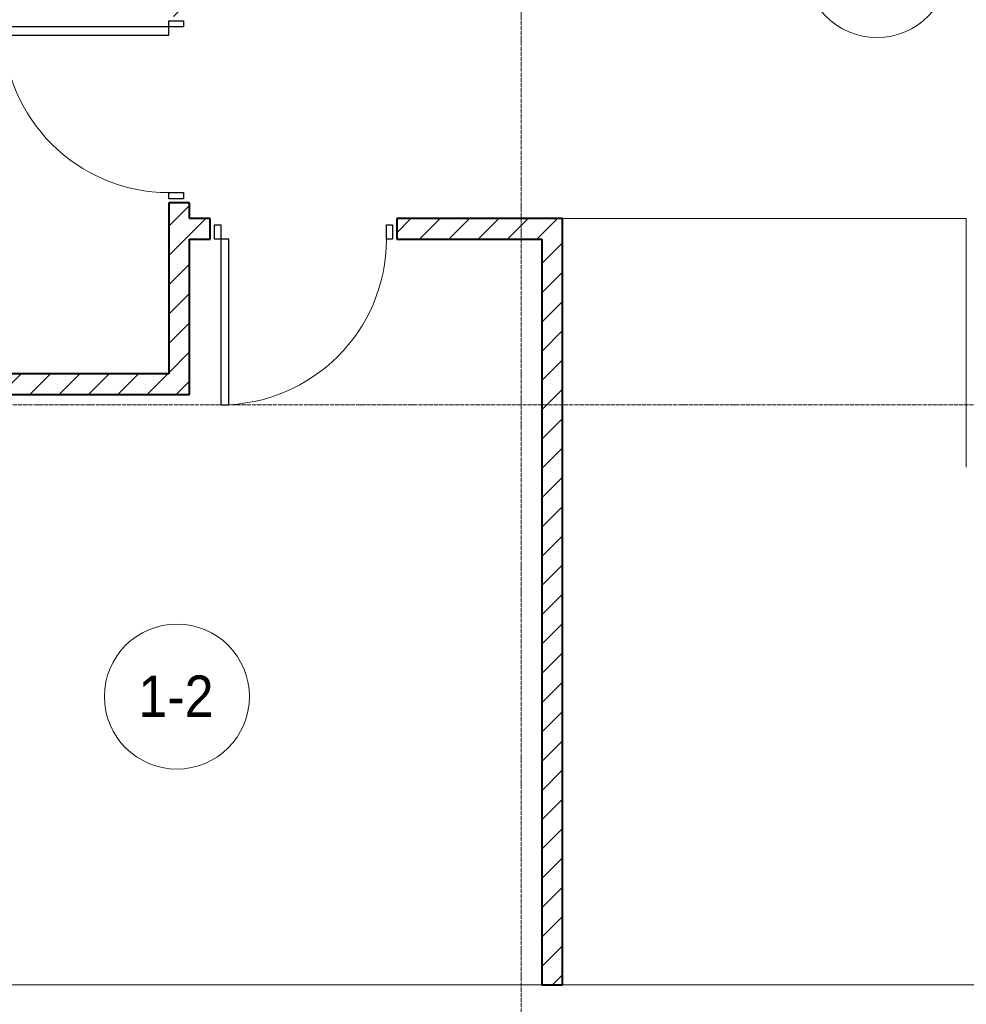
# Model space of a CAD drawing. Header units: millimetres. Extents: x 110168 to 197584, y 7718 to 235556.
# Tile 26 of 42: x 127130 to 131700, y 15906 to 20660. Entities that reach past the tile are written whole.
import ezdxf

# ---------------------------------------------------------------- set-up
doc = ezdxf.new("R2010")
doc.units = ezdxf.units.MM
doc.linetypes.add('ADSK_Линия сетки', pattern=[25, 20, -2.5, 0, -2.5])
doc.linetypes.add('Линия сетки', pattern=[25, 20, -2.5, 0, -2.5])
for name, color, linetype, lineweight in [('Двери', 7, 'Continuous', 18), ('Марки помещений', 7, 'Continuous', 20), ('Оси', 7, 'Continuous', 9), ('Перекрытия', 7, 'Continuous', 18), ('Стены', 7, 'Continuous', 18), ('Стены разрез', 7, 'Continuous', 40)]:
    doc.layers.add(name, color=color, linetype=linetype, lineweight=lineweight)
doc.styles.add('Arial_3', font='arial.ttf', dxfattribs={"width": 0.9, "height": 200})
pattern_1 = [(45, (0, 0), (-70.71068, 70.71068), [])]

# ---------------------------------------------------------------- blocks, each defined once
blk = doc.blocks.new('A_DOR_Door - Вн_3_Одинарная_900x2100-3011773-МКСС_К4_L26_87_900_')
at = {"layer": 'Двери', "color": 253, "lineweight": 30, "true_color": 0xaaaaaa}
for p, q in [((-430, 20), (-400, 20)), ((-430, -50), (-430, 20)), ((-400, 20), (-400, -50)), ((400, -50), (400, 20)), ((400, 20), (430, 20)), ((430, 20), (430, -50)), ((-400, -50), (-430, -50)), ((-400, -50), (-400, -850)), ((-360, -50), (-400, -50)), ((-400, -50), (-400, -850)), ((-360, -850), (-360, -50)), ((430, -50), (400, -50)), ((-400, -850), (-360, -850))]:
    blk.add_line(p, q, dxfattribs=at)
at = {"layer": 'Двери', "color": 254, "lineweight": 9, "true_color": 0xd4d4d4}
blk.add_arc((-400, -50), 800, 270, 0, dxfattribs=at)
blk = doc.blocks.new('135_SLK_K4_AR_rvt-1-МКСС_К4_L26_87_900_')
at = {"layer": 'Стены разрез', "lineweight": 9, "true_color": 0xaaaaaa}
h = blk.add_hatch(dxfattribs=at)
h.set_pattern_fill('FP_1', color=253, style=0, pattern_type=2)
h.set_pattern_definition(pattern_1)
h.paths.add_polyline_path([(127950, 18950), (127950, 19775), (127850, 19775), (127850, 18950)])
h.paths.add_polyline_path([(127950, 20675), (127950, 20750), (127850, 20750), (127850, 20675)])
h = blk.add_hatch(dxfattribs=at)
h.set_pattern_fill('FP_1', color=253, style=0, pattern_type=2)
h.set_pattern_definition(pattern_1)
h.paths.add_polyline_path([(129650, 19600), (129750, 19600), (129750, 19700), (128950, 19700), (128950, 19600)])
h.paths.add_polyline_path([(127950, 19600), (128050, 19600), (128050, 19700), (127950, 19700)])
h = blk.add_hatch(dxfattribs=at)
h.set_pattern_fill('FP_1', color=253, style=0, pattern_type=2)
h.set_pattern_definition(pattern_1)
h.paths.add_polyline_path([(129750, 16000), (129750, 19600), (129650, 19600), (129650, 16000)])
h = blk.add_hatch(dxfattribs=at)
h.set_pattern_fill('FP_1', color=253, style=0, pattern_type=2)
h.set_pattern_definition(pattern_1)
h.paths.add_polyline_path([(127950, 18850), (127950, 18950), (126150, 18950), (126150, 18850)])
at = {"layer": 'Перекрытия', "color": 253, "true_color": 0xaaaaaa}
for p, q in [((131699.6, 18500), (131699.6, 19700)), ((126150, 16000), (129650, 16000)), ((129750, 16000), (136150, 16000))]:
    blk.add_line(p, q, dxfattribs=at)
at = {"layer": 'Стены', "color": 253, "true_color": 0xaaaaaa}
for p, q in [((129750, 19700.4), (131700, 19700.4)), ((131700, 19699.6), (129750, 19699.6))]:
    blk.add_line(p, q, dxfattribs=at)
at = {"layer": 'Стены разрез', "color": 253, "true_color": 0xaaaaaa}
for p, q in [((127950, 19775), (127850, 19775)), ((127850, 19775), (127850, 18950)), ((127950, 19700), (127950, 19775)), ((128050, 19700), (127950, 19700)), ((128050, 19600), (128050, 19700)), ((129750, 19700), (128950, 19700)), ((128950, 19700), (128950, 19600)), ((129750, 19600), (129750, 19700)), ((127950, 18950), (127950, 19600)), ((127950, 19600), (128050, 19600)), ((128950, 19600), (129650, 19600)), ((129650, 19600), (129650, 16000)), ((129750, 16000), (129750, 19600)), ((127850, 18950), (126150, 18950)), ((127950, 18850), (127950, 18950)), ((126150, 18850), (127950, 18850)), ((129650, 16000), (129750, 16000))]:
    blk.add_line(p, q, dxfattribs=at)
at = {"layer": 'Двери', "color": 253, "lineweight": 18, "true_color": 0xaaaaaa, "rotation": 270}
blk.add_blockref('A_DOR_Door - Вн_3_Одинарная_900x2100-3011773-МКСС_К4_L26_87_900_', (127900, 20225), dxfattribs=at)
at = {"layer": 'Двери', "color": 253, "lineweight": 18, "true_color": 0xaaaaaa}
blk.add_blockref('A_DOR_Door - Вн_3_Одинарная_900x2100-3011773-МКСС_К4_L26_87_900_', (128500, 19650), dxfattribs=at)
blk = doc.blocks.new('050_Марка_Помещение - Номер-620969-МКСС_К4_L26_87_900_')
at = {"layer": 'Марки помещений'}
blk.add_circle((0, 0), 3.5, dxfattribs=at)

msp = doc.modelspace()

# ---------------------------------------------------------------- linework, layer by layer
at = {"layer": 'Оси', "linetype": 'Линия сетки'}
msp.add_line((129550, 12025.7), (129550, 33100), dxfattribs=at)
at = {"layer": 'Оси', "linetype": 'ADSK_Линия сетки'}
msp.add_line((136730, 18800), (110985.5, 18800), dxfattribs=at)

# ---------------------------------------------------------------- block references
at = {"lineweight": 5}
msp.add_blockref('135_SLK_K4_AR_rvt-1-МКСС_К4_L26_87_900_', (0, 0), dxfattribs=at)
at = {"layer": 'Марки помещений', "xscale": 99.99999999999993, "yscale": 99.99999999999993, "zscale": 99.99999999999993}
for p in [(131268.9, 20924), (127888.6, 17391.6)]:
    msp.add_blockref('050_Марка_Помещение - Номер-620969-МКСС_К4_L26_87_900_', p, dxfattribs=at)

# ---------------------------------------------------------------- texts
at = {"layer": 'Марки помещений', "lineweight": 9, "insert": (127702.1, 17493.3), "char_height": 200, "width": 447.342, "attachment_point": 1, "style": 'Arial_3'}
msp.add_mtext('1-2', dxfattribs=at)

doc.saveas('drawing.dxf')
